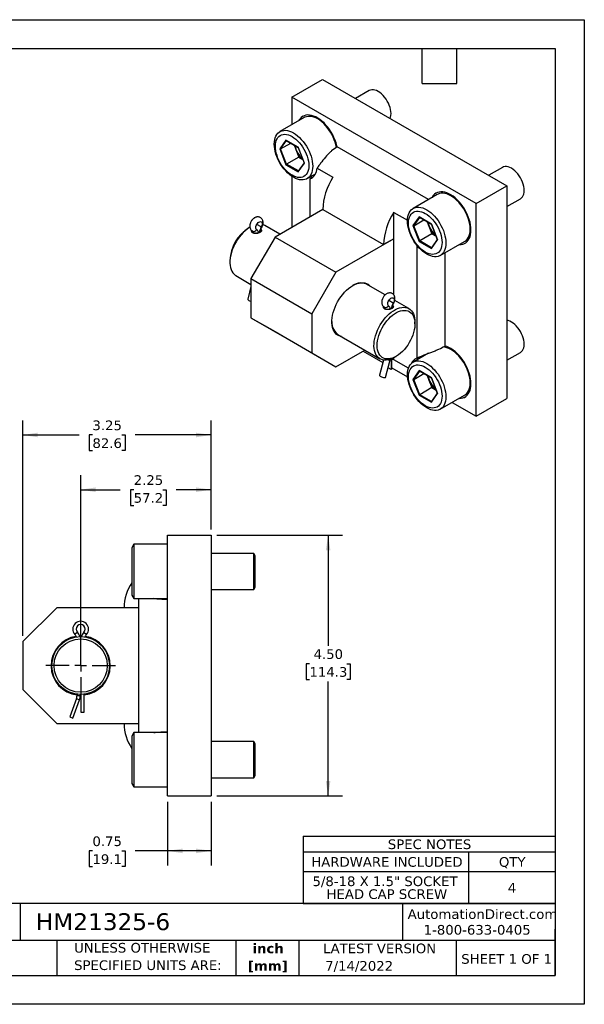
# Model space of a CAD drawing. Header units: inches. Extents: x 0 to 22, y 0 to 17.
# Tile 2 of 2: x 12.3 to 22, y 0 to 17. Entities that reach past the tile are written whole.
import ezdxf

# ---------------------------------------------------------------- set-up
doc = ezdxf.new("R2010")
doc.units = ezdxf.units.IN
doc.header["$LTSCALE"] = 2
doc.header["$MEASUREMENT"] = 0
doc.linetypes.add('SLD-Center', pattern=[0.75, 0.6, -0.05, 0.05, -0.05])
doc.linetypes.add('SLD-Solid', pattern=[0])
doc.layers.add('CENTER', color=40, linetype='SLD-Center')
doc.layers.add('DIMENSIONS', color=140, linetype='SLD-Solid', lineweight=25)
doc.layers.add('TEXT', color=140, linetype='SLD-Solid', lineweight=25)
doc.styles.add('SLDTEXTSTYLE0', font='VERDANA.TTF')
doc.styles.add('SLDTEXTSTYLE1', font='VERDANAB.TTF')
doc.dimstyles.new('SLDDIMSTYLE0', dxfattribs={"dimtxt": 0.169922, "dimasz": 0.26, "dimexe": 0, "dimexo": 0.0625, "dimgap": 0.04248, "dimtad": 0, "dimtih": 1, "dimtoh": 1, "dimrnd": 1e-09, "dimzin": 4, "dimdsep": 46, "dimtxsty": 'SLDTEXTSTYLE0', "dimsah": 1, "dimcen": 0.09, "dimadec": 0, "dimazin": 1, "dimtfac": 1, "dimtofl": 0, "dimtmove": 0, "dimatfit": 3, "dimfxl": 0, "dimfrac": 2, "dimtolj": 1, "dimtzin": 12, "dimarcsym": 0})
doc.dimstyles.new('SLDDIMSTYLE1', dxfattribs={"dimtxt": 0.169922, "dimasz": 0.26, "dimexe": 0, "dimexo": 0.0625, "dimgap": 0.04248, "dimtad": 0, "dimtih": 1, "dimtoh": 1, "dimrnd": 1e-09, "dimzin": 12, "dimdsep": 46, "dimtxsty": 'SLDTEXTSTYLE0', "dimsah": 1, "dimcen": 0.09, "dimadec": 0, "dimazin": 3, "dimtfac": 1, "dimtofl": 0, "dimtmove": 0, "dimatfit": 3, "dimfxl": 0, "dimfrac": 2, "dimtolj": 1, "dimtzin": 12, "dimarcsym": 0})
doc.dimstyles.new('SLDDIMSTYLE2', dxfattribs={"dimtxt": 0.169922, "dimasz": 0.26, "dimexe": 0, "dimexo": 0.0625, "dimgap": 0.04248, "dimtad": 0, "dimtih": 1, "dimtoh": 1, "dimrnd": 1e-09, "dimdsep": 46, "dimtxsty": 'SLDTEXTSTYLE0', "dimsah": 1, "dimcen": 0.09, "dimadec": 0, "dimazin": 2, "dimtfac": 1, "dimtofl": 0, "dimtmove": 0, "dimatfit": 3, "dimfxl": 0, "dimfrac": 2, "dimtolj": 1, "dimtzin": 12, "dimarcsym": 0})

# ---------------------------------------------------------------- blocks, each defined once
blk = doc.blocks.new('SW_NOTE_0')
at = {"layer": 'TEXT', "color": 0, "char_height": 0.1667, "attachment_point": 2, "style": 'SLDTEXTSTYLE1'}
for s, insert in [('inch', (0.25, 0.212)), ('[mm]', (0.244, -0.089))]:
    blk.add_mtext(s, dxfattribs=dict(at, insert=insert))
blk = doc.blocks.new('SW_NOTE_0_1')
at = {"layer": 'TEXT', "color": 0, "char_height": 0.16667, "attachment_point": 1, "style": 'SLDTEXTSTYLE0'}
for s, insert in [('UNLESS OTHERWISE ', (0, 0.212)), ('SPECIFIED UNITS ARE:', (0, -0.089))]:
    blk.add_mtext(s, dxfattribs=dict(at, insert=insert))
blk = doc.blocks.new('SW_TABLEANNOTATION_0')
at = {"layer": 'TEXT', "color": 0}
for p, q in [((0, 0), (0, -0.275)), ((0, 0), (2.853, 0)), ((2.853, 0), (4.35, 0)), ((4.35, 0), (4.35, -0.275)), ((0, -0.275), (0, -0.61)), ((0, -0.275), (2.853, -0.275)), ((2.853, -0.275), (2.853, -0.61)), ((2.853, -0.275), (4.35, -0.275)), ((4.35, -0.275), (4.35, -0.61)), ((0, -0.61), (0, -1.166)), ((0, -0.61), (2.853, -0.61)), ((2.853, -0.61), (2.853, -1.166)), ((2.853, -0.61), (4.35, -0.61)), ((4.35, -0.61), (4.35, -1.166)), ((0, -1.166), (2.853, -1.166)), ((2.853, -1.166), (4.35, -1.166))]:
    blk.add_line(p, q, dxfattribs=at)
at = {"layer": 'TEXT', "color": 0, "attachment_point": 1, "style": 'SLDTEXTSTYLE0'}
for s, insert, char_height in [('SPEC NOTES', (1.46, -0.058), 0.1667), ('HARDWARE INCLUDED', (0.139, -0.363), 0.16667), ('QTY', (3.377, -0.363), 0.1667), ('5/8-18 X 1.5" SOCKET ', (0.16, -0.697), 0.16667), ('4', (3.531, -0.808), 0.167), ('HEAD CAP SCREW', (0.402, -0.919), 0.16667)]:
    blk.add_mtext(s, dxfattribs=dict(at, insert=insert, char_height=char_height))
blk = doc.blocks.new('_D_3')
at = {"layer": 'DIMENSIONS'}
for p, q in [((14.81, 3.498), (14.81, 2.399)), ((15.56, 3.498), (15.56, 2.399)), ((13.513, 2.649), (13.456, 2.649)), ((13.456, 2.649), (13.456, 2.379)), ((14.018, 2.649), (14.075, 2.649)), ((14.075, 2.649), (14.075, 2.379)), ((14.81, 2.649), (14.248, 2.649)), ((15.56, 2.649), (14.81, 2.649)), ((13.456, 2.379), (13.513, 2.379)), ((14.075, 2.379), (14.018, 2.379))]:
    blk.add_line(p, q, dxfattribs=at)
for points in [[(14.81, 2.649), (15.07, 2.609), (15.07, 2.689)], [(15.56, 2.649), (15.3, 2.689), (15.3, 2.609)]]:
    blk.add_solid(points, dxfattribs=at)
at = {"layer": 'DIMENSIONS', "char_height": 0.1667, "attachment_point": 1, "style": 'SLDTEXTSTYLE0'}
for s, insert in [('0.75', (13.513, 2.899)), ('19.1', (13.513, 2.59))]:
    blk.add_mtext(s, dxfattribs=dict(at, insert=insert))
blk = doc.blocks.new('_D_4')
at = {"layer": 'DIMENSIONS'}
for p, q in [((15.66, 8.098), (17.83, 8.098)), ((17.58, 8.098), (17.58, 6.189)), ((17.257, 5.88), (17.2, 5.88)), ((17.2, 5.88), (17.2, 5.61)), ((17.903, 5.88), (17.96, 5.88)), ((17.96, 5.88), (17.96, 5.61)), ((17.2, 5.61), (17.257, 5.61)), ((17.96, 5.61), (17.903, 5.61)), ((17.58, 3.598), (17.58, 5.572)), ((15.66, 3.598), (17.83, 3.598))]:
    blk.add_line(p, q, dxfattribs=at)
for points in [[(17.58, 8.098), (17.54, 7.838), (17.62, 7.838)], [(17.58, 3.598), (17.62, 3.858), (17.54, 3.858)]]:
    blk.add_solid(points, dxfattribs=at)
at = {"layer": 'DIMENSIONS', "char_height": 0.1667, "attachment_point": 1, "style": 'SLDTEXTSTYLE0'}
for s, insert in [('4.50', (17.328, 6.13)), ('114.3', (17.257, 5.822))]:
    blk.add_mtext(s, dxfattribs=dict(at, insert=insert))
blk = doc.blocks.new('_D_5')
at = {"layer": 'DIMENSIONS'}
for p, q in [((13.31, 5.948), (13.31, 9.135)), ((15.56, 8.198), (15.56, 9.135)), ((13.31, 8.885), (13.994, 8.885)), ((14.225, 8.885), (14.168, 8.885)), ((14.168, 8.885), (14.168, 8.615)), ((14.73, 8.885), (14.787, 8.885)), ((14.787, 8.885), (14.787, 8.615)), ((15.56, 8.885), (14.96, 8.885)), ((14.168, 8.615), (14.225, 8.615)), ((14.787, 8.615), (14.73, 8.615))]:
    blk.add_line(p, q, dxfattribs=at)
for points in [[(13.31, 8.885), (13.57, 8.845), (13.57, 8.925)], [(15.56, 8.885), (15.3, 8.925), (15.3, 8.845)]]:
    blk.add_solid(points, dxfattribs=at)
at = {"layer": 'DIMENSIONS', "char_height": 0.1667, "attachment_point": 1, "style": 'SLDTEXTSTYLE0'}
for s, insert in [('2.25', (14.225, 9.135)), ('57.2', (14.225, 8.827))]:
    blk.add_mtext(s, dxfattribs=dict(at, insert=insert))
blk = doc.blocks.new('_D_6')
at = {"layer": 'DIMENSIONS'}
for p, q in [((12.31, 6.362), (12.31, 10.08)), ((15.56, 8.198), (15.56, 10.08)), ((12.31, 9.83), (13.283, 9.83)), ((13.513, 9.83), (13.456, 9.83)), ((13.456, 9.83), (13.456, 9.56)), ((14.018, 9.83), (14.075, 9.83)), ((14.075, 9.83), (14.075, 9.56)), ((15.56, 9.83), (14.248, 9.83)), ((13.456, 9.56), (13.513, 9.56)), ((14.075, 9.56), (14.018, 9.56))]:
    blk.add_line(p, q, dxfattribs=at)
for points in [[(12.31, 9.83), (12.57, 9.79), (12.57, 9.87)], [(15.56, 9.83), (15.3, 9.87), (15.3, 9.79)]]:
    blk.add_solid(points, dxfattribs=at)
at = {"layer": 'DIMENSIONS', "char_height": 0.1667, "attachment_point": 1, "style": 'SLDTEXTSTYLE0'}
for s, insert in [('3.25', (13.513, 10.08)), ('82.6', (13.513, 9.772))]:
    blk.add_mtext(s, dxfattribs=dict(at, insert=insert))
blk = doc.blocks.new('SW_CENTERMARKSYMBOL_4')
at = {"layer": 'CENTER', "color": 0}
for p, q in [((0, 0.2), (0, 0.6)), ((-0.2, 0), (-0.6, 0)), ((0, 0), (-0.1, 0)), ((0, 0), (0, 0.1)), ((0, 0), (0, -0.1)), ((0, 0), (0.1, 0)), ((0.2, 0), (0.6, 0)), ((0, -0.2), (0, -0.6))]:
    blk.add_line(p, q, dxfattribs=at)

msp = doc.modelspace()

# ---------------------------------------------------------------- linework, layer by layer
at = {"color": 7, "linetype": 'SLD-Solid'}
for p, q in [((0, 17), (22, 17)), ((22, 17), (22, 0)), ((22, 0), (0, 0))]:
    msp.add_line(p, q, dxfattribs=at)
for p, q in [((16.951, 15.664), (17.481, 15.97)), ((17.481, 15.97), (20.663, 14.133)), ((20.133, 13.827), (16.951, 15.664)), ((16.951, 15.664), (16.951, 15.185)), ((18.288, 15.776), (18.053, 15.64)), ((17.166, 15.309), (16.748, 15.068)), ((16.852, 14.921), (16.746, 14.77)), ((16.761, 14.77), (16.861, 14.912)), ((16.761, 14.77), (16.935, 14.87)), ((17.064, 14.799), (16.852, 14.921)), ((16.857, 14.915), (17.063, 14.796)), ((16.992, 14.837), (17.022, 14.759)), ((17.063, 14.796), (17.167, 14.529)), ((17.17, 14.525), (17.064, 14.799)), ((19.31, 13.894), (17.735, 14.803)), ((16.746, 14.77), (16.852, 14.497)), ((16.863, 14.507), (16.761, 14.77)), ((17.073, 14.628), (16.863, 14.507)), ((17.022, 14.759), (17.073, 14.628)), ((17.073, 14.628), (17.144, 14.587)), ((16.852, 14.497), (17.064, 14.374)), ((17.067, 14.389), (16.863, 14.507)), ((17.064, 14.374), (17.17, 14.525)), ((17.166, 14.531), (17.065, 14.387)), ((16.951, 14.299), (16.951, 13.413)), ((17.217, 14.256), (17.361, 14.338)), ((17.39, 14.438), (17.663, 14.28)), ((20.587, 14.449), (20.352, 14.313)), ((17.268, 13.596), (17.268, 14.251)), ((20.133, 13.827), (20.663, 14.133)), ((20.663, 14.133), (20.663, 10.459)), ((19.464, 13.982), (19.046, 13.741)), ((20.133, 10.153), (20.133, 13.827)), ((20.663, 13.773), (20.898, 13.909)), ((17.487, 13.722), (16.664, 13.247)), ((17.487, 13.722), (18.537, 13.116)), ((18.713, 13.674), (18.949, 13.538)), ((18.713, 13.218), (18.713, 13.674)), ((16.427, 13.421), (16.349, 13.466)), ((16.749, 13.296), (16.489, 13.447)), ((19.15, 13.595), (19.044, 13.444)), ((19.044, 13.444), (19.15, 13.17)), ((19.059, 13.443), (19.16, 13.586)), ((19.059, 13.443), (19.233, 13.543)), ((19.161, 13.18), (19.059, 13.443)), ((19.362, 13.472), (19.15, 13.595)), ((19.155, 13.588), (19.361, 13.469)), ((19.29, 13.51), (19.32, 13.433)), ((19.32, 13.433), (19.371, 13.301)), ((19.361, 13.469), (19.465, 13.202)), ((19.468, 13.198), (19.362, 13.472)), ((16.231, 13.417), (16.21, 13.406)), ((16.41, 13.354), (16.413, 13.346)), ((19.371, 13.301), (19.161, 13.18)), ((19.371, 13.301), (19.443, 13.26)), ((16.664, 13.247), (16.249, 12.529)), ((16.664, 13.247), (17.714, 12.641)), ((18.713, 13.218), (17.714, 12.641)), ((18.713, 13.218), (18.537, 13.116)), ((18.713, 12.247), (18.713, 13.218)), ((19.109, 13.107), (19.109, 11.158)), ((19.15, 13.17), (19.362, 13.047)), ((19.365, 13.062), (19.161, 13.18)), ((19.362, 13.047), (19.468, 13.198)), ((19.464, 13.204), (19.363, 13.06)), ((19.515, 12.929), (19.933, 13.17)), ((19.597, 11.366), (19.597, 12.976)), ((15.885, 12.842), (15.885, 12.809)), ((15.989, 12.581), (16.249, 12.43)), ((17.714, 12.641), (17.299, 11.923)), ((16.249, 12.529), (17.299, 11.923)), ((16.249, 12.529), (16.249, 11.853)), ((18.563, 12.249), (18.233, 12.439)), ((16.249, 12.391), (16.192, 12.176)), ((18.704, 12.107), (18.625, 12.152)), ((18.974, 12.012), (18.73, 12.153)), ((17.299, 11.923), (17.299, 11.247)), ((18.55, 12.032), (18.551, 12.039)), ((16.249, 11.853), (17.299, 11.247)), ((16.249, 11.853), (16.664, 11.614)), ((19.078, 11.75), (19.078, 11.783)), ((16.664, 11.614), (17.714, 11.008)), ((17.734, 11.573), (18.474, 11.146)), ((17.299, 11.247), (17.714, 11.008)), ((17.714, 11.008), (18.214, 11.296)), ((18.183, 11.279), (18.526, 11.08)), ((19.31, 11.24), (19.046, 11.088)), ((20.663, 11.119), (20.898, 11.255)), ((18.538, 11.124), (18.468, 10.862)), ((18.569, 10.82), (18.651, 11.125)), ((18.667, 11.143), (18.667, 10.96)), ((18.682, 10.983), (18.682, 11.149)), ((18.682, 11.145), (18.692, 11.139)), ((18.713, 11.128), (18.682, 11.145)), ((18.713, 11.128), (18.713, 11.165)), ((18.966, 10.983), (18.713, 11.128)), ((18.724, 11.171), (18.752, 11.187)), ((18.667, 10.96), (18.615, 10.99)), ((18.682, 10.99), (18.951, 10.835)), ((19.15, 10.941), (19.044, 10.79)), ((19.059, 10.789), (19.16, 10.932)), ((19.059, 10.789), (19.233, 10.89)), ((19.362, 10.818), (19.15, 10.941)), ((19.155, 10.935), (19.361, 10.815)), ((19.044, 10.79), (19.15, 10.516)), ((19.161, 10.526), (19.059, 10.789)), ((19.29, 10.857), (19.32, 10.779)), ((19.32, 10.779), (19.371, 10.647)), ((19.361, 10.816), (19.465, 10.548)), ((19.468, 10.545), (19.362, 10.818)), ((19.371, 10.647), (19.161, 10.526)), ((19.362, 10.394), (19.468, 10.545)), ((19.464, 10.55), (19.363, 10.406)), ((19.371, 10.647), (19.443, 10.606)), ((19.15, 10.516), (19.362, 10.394)), ((19.365, 10.409), (19.161, 10.526)), ((19.515, 10.275), (19.933, 10.516)), ((19.718, 10.392), (20.133, 10.153)), ((20.133, 10.153), (20.663, 10.459)), ((14.81, 3.598), (14.81, 8.098)), ((14.81, 8.098), (15.56, 8.098)), ((15.56, 8.098), (15.56, 3.598)), ((14.23, 7.942), (14.195, 7.882)), ((14.195, 7.882), (14.195, 7.473)), ((14.81, 7.942), (14.23, 7.942)), ((14.23, 7.942), (14.23, 7.004)), ((16.297, 7.785), (15.56, 7.785)), ((16.32, 7.745), (16.297, 7.785)), ((16.297, 7.161), (16.297, 7.785)), ((16.32, 7.201), (16.32, 7.745)), ((14.195, 7.473), (14.195, 7.064)), ((15.56, 7.161), (16.297, 7.161)), ((16.297, 7.161), (16.32, 7.201)), ((14.195, 7.064), (14.23, 7.004)), ((14.23, 7.004), (14.81, 7.004)), ((14.31, 7.004), (14.31, 4.692)), ((12.896, 6.848), (12.31, 6.262)), ((14.31, 6.848), (12.896, 6.848)), ((14.31, 6.848), (14.06, 6.848)), ((13.254, 6.424), (13.212, 6.384)), ((13.294, 6.359), (13.31, 6.359)), ((13.31, 6.359), (13.326, 6.359)), ((13.367, 6.424), (13.409, 6.384)), ((12.31, 6.262), (12.31, 5.434)), ((12.31, 5.434), (12.896, 4.848)), ((13.238, 5.278), (13.123, 4.962)), ((13.238, 5.278), (13.292, 5.259)), ((13.248, 5.352), (13.248, 5.333)), ((13.248, 5.333), (13.305, 5.333)), ((13.305, 5.333), (13.305, 5.348)), ((13.31, 5.347), (13.305, 5.347)), ((13.315, 5.347), (13.31, 5.347)), ((13.315, 5.348), (13.315, 5.045)), ((13.373, 5.045), (13.373, 5.352)), ((13.177, 4.942), (13.292, 5.259)), ((13.123, 4.962), (13.177, 4.942)), ((13.315, 5.045), (13.373, 5.045)), ((12.896, 4.848), (14.31, 4.848)), ((14.06, 4.848), (14.31, 4.848)), ((14.23, 4.692), (14.195, 4.632)), ((14.195, 4.632), (14.195, 4.223)), ((14.81, 4.692), (14.23, 4.692)), ((14.23, 4.692), (14.23, 3.754)), ((16.297, 4.535), (15.56, 4.535)), ((16.32, 4.495), (16.297, 4.535)), ((16.297, 3.911), (16.297, 4.535)), ((16.32, 3.951), (16.32, 4.495)), ((14.195, 4.223), (14.195, 3.814)), ((15.56, 3.911), (16.297, 3.911)), ((16.297, 3.911), (16.32, 3.951)), ((14.195, 3.814), (14.23, 3.754)), ((14.23, 3.754), (14.81, 3.754)), ((14.81, 3.598), (15.56, 3.598))]:
    msp.add_line(p, q)
at = {"flags": 128}
for points in [[(18.65, 15.296), (18.657, 15.317), (18.663, 15.346), (18.665, 15.378), (18.663, 15.413), (18.657, 15.449), (18.648, 15.485), (18.635, 15.523), (18.619, 15.56), (18.6, 15.596), (18.579, 15.63), (18.555, 15.663), (18.529, 15.692), (18.501, 15.719), (18.473, 15.741), (18.444, 15.76), (18.416, 15.775), (18.387, 15.785), (18.36, 15.79), (18.334, 15.79), (18.31, 15.785), (18.288, 15.776)], [(17.735, 14.802), (17.73, 14.828), (17.717, 14.875), (17.701, 14.922), (17.681, 14.969), (17.659, 15.015), (17.633, 15.06), (17.605, 15.103), (17.575, 15.144), (17.543, 15.182), (17.509, 15.217), (17.474, 15.249), (17.438, 15.277), (17.402, 15.302), (17.366, 15.321), (17.33, 15.337), (17.294, 15.348), (17.26, 15.354), (17.227, 15.355), (17.196, 15.351), (17.166, 15.343), (17.14, 15.33), (17.116, 15.312), (17.095, 15.29), (17.077, 15.264), (17.072, 15.255)], [(17.724, 14.796), (17.715, 14.839), (17.703, 14.884), (17.687, 14.928), (17.668, 14.973), (17.646, 15.017), (17.622, 15.059), (17.595, 15.1), (17.566, 15.139), (17.535, 15.175), (17.503, 15.208), (17.469, 15.238), (17.435, 15.264), (17.4, 15.286), (17.365, 15.304), (17.331, 15.317), (17.298, 15.326), (17.265, 15.33), (17.234, 15.33), (17.205, 15.325), (17.178, 15.315), (17.166, 15.309)], [(16.651, 14.853), (16.653, 14.892), (16.658, 14.929), (16.667, 14.962), (16.68, 14.992), (16.695, 15.019), (16.714, 15.042), (16.736, 15.06), (16.761, 15.074), (16.788, 15.084), (16.817, 15.089), (16.848, 15.09), (16.88, 15.085), (16.914, 15.076), (16.948, 15.063), (16.983, 15.045), (17.017, 15.023), (17.052, 14.997), (17.085, 14.967), (17.117, 14.934), (17.148, 14.898), (17.178, 14.859), (17.205, 14.818), (17.229, 14.776), (17.251, 14.732), (17.27, 14.687), (17.286, 14.643), (17.298, 14.598), (17.307, 14.554), (17.312, 14.511), (17.314, 14.47), (17.312, 14.431), (17.307, 14.395), (17.298, 14.361), (17.286, 14.331), (17.27, 14.305), (17.251, 14.282), (17.229, 14.263), (17.205, 14.249), (17.178, 14.239), (17.148, 14.234), (17.117, 14.234), (17.085, 14.238), (17.052, 14.247), (17.017, 14.261), (16.983, 14.279), (16.948, 14.301), (16.914, 14.327), (16.88, 14.357), (16.848, 14.39), (16.817, 14.426), (16.788, 14.465), (16.761, 14.505), (16.736, 14.548), (16.714, 14.592), (16.695, 14.636), (16.68, 14.681), (16.667, 14.726), (16.658, 14.769), (16.653, 14.812), (16.651, 14.853)], [(17.247, 14.481), (17.245, 14.444), (17.24, 14.411), (17.231, 14.38), (17.219, 14.352), (17.203, 14.329), (17.184, 14.309), (17.163, 14.293), (17.138, 14.282), (17.112, 14.276), (17.084, 14.274), (17.054, 14.277), (17.022, 14.285), (16.99, 14.297), (16.958, 14.314), (16.926, 14.334), (16.894, 14.359), (16.863, 14.388), (16.833, 14.419), (16.804, 14.454), (16.778, 14.491), (16.754, 14.53), (16.732, 14.57), (16.713, 14.611), (16.698, 14.653), (16.685, 14.695), (16.676, 14.736), (16.671, 14.776), (16.669, 14.815), (16.671, 14.851), (16.676, 14.885), (16.685, 14.916), (16.698, 14.943), (16.713, 14.967), (16.732, 14.986), (16.754, 15.002), (16.778, 15.013), (16.804, 15.019), (16.833, 15.021), (16.863, 15.018), (16.894, 15.01), (16.926, 14.998), (16.958, 14.982), (16.99, 14.961), (17.022, 14.936), (17.054, 14.908), (17.084, 14.876), (17.112, 14.842), (17.138, 14.805), (17.163, 14.766), (17.184, 14.725), (17.203, 14.684), (17.219, 14.642), (17.231, 14.6), (17.24, 14.559), (17.245, 14.519), (17.247, 14.481)], [(20.898, 13.909), (20.898, 13.909), (20.917, 13.923), (20.933, 13.941), (20.946, 13.964), (20.955, 13.99), (20.961, 14.02), (20.963, 14.052), (20.961, 14.086), (20.955, 14.122), (20.946, 14.159), (20.933, 14.196), (20.917, 14.233), (20.898, 14.269), (20.877, 14.304), (20.853, 14.336), (20.827, 14.366), (20.8, 14.392), (20.771, 14.415), (20.742, 14.434), (20.714, 14.448), (20.685, 14.458), (20.658, 14.463), (20.632, 14.463), (20.608, 14.459), (20.587, 14.449)], [(20.045, 13.368), (20.043, 13.411), (20.037, 13.456), (20.028, 13.502), (20.015, 13.549), (19.999, 13.595), (19.979, 13.642), (19.957, 13.688), (19.931, 13.733), (19.903, 13.776), (19.873, 13.817), (19.841, 13.855), (19.807, 13.891), (19.772, 13.923), (19.736, 13.951), (19.7, 13.975), (19.664, 13.995), (19.628, 14.01), (19.592, 14.021), (19.558, 14.027), (19.525, 14.028), (19.494, 14.025), (19.465, 14.016), (19.438, 14.003), (19.414, 13.985), (19.393, 13.963), (19.375, 13.937), (19.37, 13.928)], [(19.933, 13.17), (19.945, 13.178), (19.966, 13.196), (19.985, 13.219), (20.001, 13.245), (20.014, 13.276), (20.023, 13.309), (20.028, 13.346), (20.03, 13.385), (20.028, 13.426), (20.023, 13.468), (20.014, 13.512), (20.001, 13.557), (19.985, 13.602), (19.966, 13.646), (19.945, 13.69), (19.92, 13.733), (19.893, 13.773), (19.864, 13.812), (19.833, 13.848), (19.801, 13.881), (19.767, 13.911), (19.733, 13.937), (19.698, 13.959), (19.663, 13.977), (19.629, 13.991), (19.596, 13.999), (19.563, 14.004), (19.532, 14.003), (19.503, 13.998), (19.476, 13.989), (19.464, 13.982)], [(18.949, 13.527), (18.951, 13.566), (18.956, 13.602), (18.965, 13.636), (18.978, 13.666), (18.993, 13.692), (19.012, 13.715), (19.034, 13.734), (19.059, 13.748), (19.086, 13.757), (19.115, 13.763), (19.146, 13.763), (19.178, 13.759), (19.212, 13.75), (19.246, 13.736), (19.281, 13.718), (19.315, 13.696), (19.35, 13.67), (19.383, 13.64), (19.416, 13.607), (19.447, 13.571), (19.476, 13.532), (19.503, 13.492), (19.527, 13.449), (19.549, 13.405), (19.568, 13.361), (19.584, 13.316), (19.596, 13.271), (19.605, 13.227), (19.611, 13.185), (19.612, 13.144), (19.611, 13.105), (19.605, 13.068), (19.596, 13.035), (19.584, 13.004), (19.568, 12.978), (19.549, 12.955), (19.527, 12.937), (19.503, 12.922), (19.476, 12.913), (19.447, 12.908), (19.416, 12.907), (19.383, 12.912), (19.35, 12.921), (19.315, 12.934), (19.281, 12.952), (19.246, 12.974), (19.212, 13), (19.178, 13.03), (19.146, 13.063), (19.115, 13.099), (19.086, 13.138), (19.059, 13.179), (19.034, 13.221), (19.012, 13.265), (18.993, 13.309), (18.978, 13.354), (18.965, 13.399), (18.956, 13.443), (18.951, 13.485), (18.949, 13.527)], [(19.545, 13.154), (19.544, 13.118), (19.538, 13.084), (19.529, 13.053), (19.517, 13.026), (19.501, 13.002), (19.482, 12.982), (19.461, 12.967), (19.437, 12.956), (19.41, 12.949), (19.382, 12.948), (19.352, 12.951), (19.321, 12.958), (19.289, 12.97), (19.256, 12.987), (19.224, 13.008), (19.192, 13.033), (19.161, 13.061), (19.131, 13.093), (19.102, 13.127), (19.076, 13.164), (19.052, 13.203), (19.03, 13.243), (19.011, 13.285), (18.996, 13.327), (18.983, 13.368), (18.974, 13.409), (18.969, 13.449), (18.967, 13.488), (18.969, 13.524), (18.974, 13.558), (18.983, 13.589), (18.996, 13.616), (19.011, 13.64), (19.03, 13.66), (19.052, 13.675), (19.076, 13.686), (19.102, 13.693), (19.131, 13.694), (19.161, 13.691), (19.192, 13.684), (19.224, 13.672), (19.256, 13.655), (19.289, 13.634), (19.321, 13.609), (19.352, 13.581), (19.382, 13.549), (19.41, 13.515), (19.437, 13.478), (19.461, 13.439), (19.482, 13.399), (19.501, 13.357), (19.517, 13.315), (19.529, 13.274), (19.538, 13.233), (19.544, 13.192), (19.545, 13.154)], [(16.347, 13.375), (16.339, 13.384), (16.334, 13.396), (16.332, 13.411), (16.334, 13.429), (16.34, 13.447), (16.349, 13.465), (16.36, 13.482), (16.373, 13.496), (16.387, 13.506), (16.401, 13.512), (16.415, 13.513), (16.426, 13.51), (16.435, 13.502), (16.44, 13.49), (16.443, 13.475), (16.441, 13.458), (16.436, 13.439), (16.427, 13.421)], [(16.231, 13.418), (16.22, 13.411), (16.184, 13.386), (16.149, 13.356), (16.114, 13.324), (16.081, 13.288), (16.049, 13.249), (16.019, 13.207), (15.992, 13.164), (15.967, 13.118), (15.945, 13.072), (15.927, 13.025), (15.911, 12.978), (15.899, 12.932), (15.891, 12.886), (15.886, 12.842), (15.885, 12.799), (15.888, 12.759), (15.895, 12.721), (15.905, 12.687), (15.918, 12.656), (15.936, 12.628), (15.956, 12.605), (15.979, 12.586), (15.989, 12.581)], [(16.427, 13.421), (16.434, 13.418), (16.435, 13.418)], [(19.839, 13.116), (19.841, 13.116), (19.873, 13.117), (19.903, 13.123), (19.931, 13.134), (19.957, 13.149), (19.979, 13.169), (19.999, 13.193), (20.015, 13.222), (20.028, 13.253), (20.037, 13.289), (20.043, 13.327), (20.045, 13.368)], [(17.809, 11.53), (17.8, 11.531), (17.771, 11.541), (17.744, 11.554), (17.721, 11.573), (17.7, 11.595), (17.682, 11.622), (17.668, 11.653), (17.657, 11.687), (17.649, 11.724), (17.646, 11.764), (17.646, 11.806), (17.649, 11.85), (17.657, 11.896), (17.668, 11.942), (17.682, 11.99), (17.7, 12.037), (17.721, 12.084), (17.744, 12.129), (17.771, 12.174), (17.8, 12.216), (17.831, 12.257), (17.864, 12.294), (17.898, 12.329), (17.934, 12.36), (17.97, 12.387), (18.006, 12.41)], [(18.006, 12.41), (18.043, 12.429), (18.079, 12.444), (18.115, 12.454), (18.149, 12.459), (18.182, 12.459), (18.213, 12.455), (18.242, 12.446), (18.268, 12.432), (18.292, 12.413), (18.309, 12.396)], [(16.192, 12.176), (16.192, 12.176), (16.193, 12.169), (16.2, 12.161), (16.211, 12.153), (16.226, 12.146), (16.243, 12.14), (16.249, 12.139)], [(18.623, 12.061), (18.615, 12.07), (18.61, 12.082), (18.608, 12.097), (18.61, 12.115), (18.616, 12.133), (18.625, 12.151), (18.636, 12.168), (18.649, 12.182), (18.664, 12.192), (18.678, 12.198), (18.691, 12.199), (18.702, 12.196), (18.711, 12.188), (18.717, 12.176), (18.719, 12.161), (18.717, 12.144), (18.712, 12.125), (18.704, 12.107)], [(18.704, 12.107), (18.71, 12.104), (18.711, 12.104)], [(18.724, 11.17), (18.688, 11.152), (18.652, 11.137), (18.617, 11.128), (18.583, 11.123), (18.55, 11.123), (18.519, 11.128), (18.491, 11.137), (18.465, 11.152), (18.441, 11.17), (18.421, 11.194), (18.404, 11.221), (18.39, 11.252), (18.38, 11.286), (18.373, 11.324), (18.371, 11.364), (18.372, 11.407), (18.376, 11.451), (18.385, 11.497), (18.397, 11.544), (18.412, 11.59), (18.431, 11.637), (18.453, 11.684), (18.477, 11.729), (18.505, 11.772), (18.534, 11.814), (18.566, 11.853), (18.599, 11.889), (18.634, 11.922), (18.67, 11.951), (18.706, 11.976), (18.742, 11.997), (18.779, 12.014), (18.814, 12.026), (18.849, 12.033), (18.882, 12.035), (18.914, 12.033), (18.944, 12.026), (18.971, 12.014), (18.996, 11.997), (19.017, 11.976), (19.036, 11.951), (19.052, 11.922), (19.064, 11.889), (19.072, 11.853), (19.077, 11.814), (19.078, 11.783)], [(18.427, 11.375), (18.429, 11.416), (18.434, 11.458), (18.444, 11.502), (18.456, 11.547), (18.472, 11.591), (18.491, 11.636), (18.513, 11.679), (18.538, 11.721), (18.565, 11.762), (18.595, 11.8), (18.626, 11.835), (18.658, 11.868), (18.692, 11.897), (18.726, 11.922), (18.761, 11.943), (18.796, 11.96), (18.83, 11.972), (18.863, 11.979), (18.895, 11.982), (18.925, 11.98), (18.953, 11.974), (18.979, 11.963), (19.003, 11.947), (19.023, 11.927), (19.041, 11.902), (19.055, 11.874), (19.066, 11.842), (19.074, 11.808), (19.077, 11.77), (19.077, 11.73), (19.074, 11.688), (19.066, 11.645), (19.055, 11.601), (19.041, 11.556), (19.023, 11.511), (19.003, 11.467), (18.979, 11.424), (18.953, 11.383), (18.925, 11.344), (18.895, 11.307), (18.863, 11.273), (18.83, 11.242), (18.796, 11.215), (18.761, 11.192), (18.726, 11.173), (18.692, 11.159), (18.658, 11.149), (18.626, 11.143), (18.595, 11.143), (18.565, 11.147), (18.538, 11.156), (18.513, 11.17), (18.491, 11.188), (18.472, 11.21), (18.456, 11.236), (18.444, 11.266), (18.434, 11.3), (18.429, 11.336), (18.427, 11.375)], [(20.898, 11.255), (20.898, 11.255), (20.917, 11.269), (20.933, 11.288), (20.946, 11.31), (20.955, 11.336), (20.961, 11.366), (20.963, 11.398), (20.961, 11.432), (20.955, 11.468), (20.946, 11.505), (20.933, 11.542), (20.917, 11.579), (20.898, 11.615), (20.877, 11.65), (20.853, 11.682), (20.827, 11.712), (20.8, 11.738), (20.771, 11.761), (20.742, 11.78), (20.714, 11.794), (20.685, 11.804), (20.663, 11.809)], [(19.933, 10.516), (19.945, 10.524), (19.966, 10.542), (19.985, 10.565), (20.001, 10.592), (20.014, 10.622), (20.023, 10.655), (20.028, 10.692), (20.03, 10.731), (20.028, 10.772), (20.023, 10.815), (20.014, 10.859), (20.001, 10.903), (19.985, 10.948), (19.966, 10.993), (19.945, 11.036), (19.92, 11.079), (19.893, 11.12), (19.864, 11.158), (19.833, 11.194), (19.801, 11.227), (19.767, 11.257), (19.733, 11.283), (19.698, 11.305), (19.663, 11.323), (19.629, 11.337), (19.596, 11.346), (19.563, 11.35), (19.562, 11.35)], [(20.045, 10.714), (20.043, 10.757), (20.037, 10.802), (20.028, 10.848), (20.015, 10.895), (19.999, 10.942), (19.979, 10.988), (19.957, 11.034), (19.931, 11.079), (19.903, 11.122), (19.873, 11.163), (19.841, 11.202), (19.807, 11.237), (19.772, 11.269), (19.736, 11.297), (19.7, 11.321), (19.664, 11.341), (19.628, 11.357), (19.597, 11.366)], [(18.651, 11.125), (18.653, 11.134), (18.654, 11.138)], [(18.949, 10.873), (18.951, 10.912), (18.956, 10.948), (18.965, 10.982), (18.978, 11.012), (18.993, 11.039), (19.012, 11.061), (19.034, 11.08), (19.059, 11.094), (19.086, 11.104), (19.115, 11.109), (19.146, 11.109), (19.178, 11.105), (19.212, 11.096), (19.246, 11.082), (19.281, 11.064), (19.315, 11.042), (19.35, 11.016), (19.383, 10.986), (19.416, 10.953), (19.447, 10.917), (19.476, 10.879), (19.503, 10.838), (19.527, 10.795), (19.549, 10.752), (19.568, 10.707), (19.584, 10.662), (19.596, 10.618), (19.605, 10.574), (19.611, 10.531), (19.612, 10.49), (19.611, 10.451), (19.605, 10.414), (19.596, 10.381), (19.584, 10.351), (19.568, 10.324), (19.549, 10.301), (19.527, 10.283), (19.503, 10.269), (19.476, 10.259), (19.447, 10.254), (19.416, 10.254), (19.383, 10.258), (19.35, 10.267), (19.315, 10.28), (19.281, 10.298), (19.246, 10.321), (19.212, 10.347), (19.178, 10.376), (19.146, 10.409), (19.115, 10.445), (19.086, 10.484), (19.059, 10.525), (19.034, 10.567), (19.012, 10.611), (18.993, 10.656), (18.978, 10.701), (18.965, 10.745), (18.956, 10.789), (18.951, 10.832), (18.949, 10.873)], [(19.545, 10.5), (19.544, 10.464), (19.538, 10.43), (19.529, 10.399), (19.517, 10.372), (19.501, 10.348), (19.482, 10.328), (19.461, 10.313), (19.437, 10.302), (19.41, 10.296), (19.382, 10.294), (19.352, 10.297), (19.321, 10.304), (19.289, 10.317), (19.256, 10.333), (19.224, 10.354), (19.192, 10.379), (19.161, 10.407), (19.131, 10.439), (19.102, 10.473), (19.076, 10.51), (19.052, 10.549), (19.03, 10.59), (19.011, 10.631), (18.996, 10.673), (18.983, 10.715), (18.974, 10.756), (18.969, 10.796), (18.967, 10.834), (18.969, 10.871), (18.974, 10.904), (18.983, 10.935), (18.996, 10.963), (19.011, 10.986), (19.03, 11.006), (19.052, 11.021), (19.076, 11.032), (19.102, 11.039), (19.131, 11.041), (19.161, 11.038), (19.192, 11.03), (19.224, 11.018), (19.256, 11.001), (19.289, 10.98), (19.321, 10.956), (19.352, 10.927), (19.382, 10.896), (19.41, 10.861), (19.437, 10.824), (19.461, 10.785), (19.482, 10.745), (19.501, 10.704), (19.517, 10.662), (19.529, 10.62), (19.538, 10.579), (19.544, 10.539), (19.545, 10.5)], [(18.468, 10.862), (18.468, 10.862), (18.469, 10.855), (18.476, 10.847), (18.487, 10.839), (18.502, 10.832), (18.519, 10.826), (18.537, 10.822), (18.554, 10.82), (18.569, 10.82)], [(19.839, 10.462), (19.841, 10.462), (19.873, 10.463), (19.903, 10.469), (19.931, 10.48), (19.957, 10.495), (19.979, 10.515), (19.999, 10.54), (20.015, 10.568), (20.028, 10.6), (20.037, 10.635), (20.043, 10.673), (20.045, 10.714)], [(13.315, 5.337), (13.31, 5.337), (13.305, 5.337)]]:
    msp.add_lwpolyline(points, dxfattribs=at)
for radius in [0.5, 0.46]:
    msp.add_circle((13.31, 5.848), radius)
for centre, radius, start, end in [((17.247, 15.175), 0.188, 122.347, 153.39), ((17.355, 14.89), 0.357, 189.5257, 201.507), ((17.404, 14.905), 0.405, 190.8777, 229.293), ((17.402, 14.904), 0.407, 200.8928, 230.3943), ((17.173, 14.446), 0.217, 295.9467, 357.977), ((18.584, 13.682), 1.098, 146.969, 177.9044), ((19.545, 13.848), 0.188, 122.347, 153.39), ((19.634, 13.076), 1.098, 146.969, 177.9044), ((16.404, 13.3), 0.169, 60.0524, 73.1304), ((19.653, 13.564), 0.357, 189.5257, 201.507), ((19.702, 13.578), 0.405, 190.8777, 229.293), ((19.7, 13.578), 0.407, 200.8928, 230.3943), ((16.589, 12.811), 0.705, 122.5227, 177.4827), ((16.298, 13.402), 0.0561, 242.6324, 331.4188), ((16.287, 13.314), 0.00833, 66.4928, 137.0817), ((16.3, 13.308), 0.0819, 9.1492, 54.6773), ((16.68, 13.278), 0.291, 150.3601, 170.2624), ((19.857, 13.308), 0.189, 266.6188, 297.6335), ((18.144, 12.218), 0.237, 59.1293, 126.4689), ((18.956, 11.964), 0.291, 150.3603, 170.2594), ((18.574, 12.088), 0.0561, 242.6324, 331.4188), ((18.579, 11.995), 0.00644, 84.1379, 151.0387), ((18.576, 11.994), 0.0819, 9.1527, 54.6776), ((17.889, 11.767), 0.245, 174.8494, 239.5631), ((18.642, 11.256), 0.131, 258.3094, 273.6196), ((19.182, 10.986), 0.186, 113.3096, 156.5819), ((18.654, 10.985), 0.0284, 298.1964, 356.7657), ((19.653, 10.91), 0.357, 189.5257, 201.507), ((19.702, 10.925), 0.405, 190.8777, 229.293), ((19.7, 10.924), 0.407, 200.8928, 230.3943), ((19.857, 10.654), 0.189, 266.6188, 297.6335), ((14.81, 6.848), 0.75, 145.0848, 180), ((13.31, 6.478), 0.136, 316.4444, 223.5556), ((13.31, 6.478), 0.0781, 316.4444, 223.5556), ((13.31, 5.848), 0.511, 98.588, 262.9746), ((13.31, 5.848), 0.501, 98.2648, 262.8337), ((13.118, 6.295), 0.13, 21.3767, 43.5556), ((13.118, 6.295), 0.188, 16.3278, 43.5556), ((13.503, 6.295), 0.187, 136.4444, 163.5719), ((13.31, 5.848), 0.511, 277.0254, 81.412), ((13.31, 5.848), 0.501, 277.1663, 81.7352), ((13.503, 6.295), 0.13, 136.4444, 158.3997), ((13.086, 5.333), 0.161, 340, 360), ((13.086, 5.333), 0.219, 340, 360), ((14.81, 4.848), 0.75, 180, 214.9152)]:
    msp.add_arc(centre, radius, start, end)
for centre, major_axis, ratio, start_param, end_param in [((16.859, 14.925), (-0.0025, 0.0112), 0.697888, 1.787979, 2.573459), ((17.071, 14.803), (0.00803, 0.00688), 0.218443, 2.432882, 3.064824), ((16.753, 14.774), (0.0108, -0.0013), 0.565682, 4.067487, 5.638283), ((16.859, 14.501), (0.00803, 0.00688), 0.218443, 0.862085, 2.432882), ((17.177, 14.529), (0.0108, -0.0013), 0.565682, 3.435544, 4.067487), ((17.071, 14.378), (-0.0025, 0.0112), 0.697888, 0.568134, 1.787979), ((19.051, 13.448), (0.0108, -0.0013), 0.565682, 4.067487, 5.638283), ((19.157, 13.599), (-0.0025, 0.0112), 0.697888, 1.787979, 2.573459), ((19.369, 13.476), (0.00803, 0.00688), 0.218443, 2.432882, 3.064824), ((19.157, 13.174), (0.00803, 0.00688), 0.218443, 0.862085, 2.432882), ((19.476, 13.203), (0.0108, -0.0013), 0.565682, 3.435544, 4.067487), ((19.369, 13.051), (-0.0025, 0.0112), 0.697888, 0.568134, 1.787979), ((19.157, 10.945), (-0.0025, 0.0112), 0.697888, 1.787979, 2.573459), ((19.051, 10.794), (0.0108, -0.0013), 0.565682, 4.067487, 5.638283), ((19.369, 10.822), (0.00803, 0.00688), 0.218443, 2.432882, 3.064824), ((19.476, 10.549), (0.0108, -0.0013), 0.565682, 3.435544, 4.067487), ((19.157, 10.52), (0.00803, 0.00688), 0.218443, 0.862085, 2.432882), ((19.369, 10.398), (-0.0025, 0.0112), 0.697888, 0.568134, 1.787979)]:
    msp.add_ellipse(centre, major_axis=major_axis, ratio=ratio, start_param=start_param, end_param=end_param)
for points, knots in [([(17.735, 14.803), (17.703, 14.784), (17.671, 14.762), (17.626, 14.723), (17.611, 14.71), (17.582, 14.681), (17.568, 14.665), (17.525, 14.618), (17.498, 14.584), (17.457, 14.531), (17.444, 14.513), (17.417, 14.476), (17.403, 14.457), (17.39, 14.438)], [0, 0, 0, 0, 0.25, 0.25, 0.375, 0.375, 0.5, 0.5, 0.75, 0.75, 0.875, 0.875, 1, 1, 1, 1]), ([(17.268, 14.251), (17.271, 14.256), (17.276, 14.265), (17.29, 14.288), (17.305, 14.304), (17.309, 14.309)], [0, 0, 0, 0, 0.41797, 0.849844, 1, 1, 1, 1]), ([(16.253, 13.52), (16.249, 13.512), (16.243, 13.501), (16.237, 13.485), (16.233, 13.471), (16.23, 13.454), (16.229, 13.436), (16.23, 13.418), (16.235, 13.4), (16.242, 13.382), (16.254, 13.367), (16.264, 13.357), (16.271, 13.353), (16.272, 13.352)], [0, 0, 0, 0, 0.132578, 0.185353, 0.272838, 0.363029, 0.459827, 0.560491, 0.663074, 0.766243, 0.869967, 0.975171, 1, 1, 1, 1]), ([(16.434, 13.415), (16.438, 13.423), (16.444, 13.434), (16.45, 13.45), (16.454, 13.465), (16.457, 13.482), (16.458, 13.499), (16.456, 13.518), (16.452, 13.536), (16.444, 13.553), (16.433, 13.568), (16.418, 13.581), (16.401, 13.591), (16.381, 13.596), (16.361, 13.597), (16.341, 13.594), (16.322, 13.587), (16.304, 13.577), (16.289, 13.565), (16.276, 13.553), (16.264, 13.539), (16.257, 13.527), (16.253, 13.52)], [0, 0, 0, 0, 0.064946, 0.090799, 0.133656, 0.177838, 0.225256, 0.274569, 0.324821, 0.375361, 0.426172, 0.477708, 0.530691, 0.58617, 0.638543, 0.692657, 0.748507, 0.803931, 0.859062, 0.899423, 0.935647, 1, 1, 1, 1]), ([(16.281, 13.319), (16.277, 13.322), (16.27, 13.327), (16.26, 13.34), (16.255, 13.353), (16.258, 13.362), (16.259, 13.363)], [0, 0, 0, 0, 0.2226, 0.446121, 0.890227, 1, 1, 1, 1]), ([(16.272, 13.352), (16.272, 13.352), (16.272, 13.352), (16.273, 13.352), (16.275, 13.349), (16.277, 13.343), (16.279, 13.337), (16.28, 13.332), (16.28, 13.331)], [0, 0, 0, 0, 0.0201595, 0.2815527, 0.5081069, 0.7286718, 0.9454518, 1, 1, 1, 1]), ([(16.273, 13.346), (16.273, 13.346), (16.273, 13.348), (16.274, 13.35), (16.275, 13.352)], [0, 0, 0, 0, 0.009884, 1, 1, 1, 1]), ([(16.291, 13.321), (16.286, 13.325), (16.276, 13.332), (16.274, 13.341), (16.273, 13.346)], [0, 0, 0, 0, 0.505195, 1, 1, 1, 1]), ([(16.418, 13.381), (16.42, 13.379), (16.428, 13.372), (16.432, 13.359), (16.424, 13.342), (16.405, 13.326), (16.376, 13.314), (16.343, 13.307), (16.314, 13.308), (16.294, 13.313), (16.285, 13.317), (16.281, 13.319)], [0, 0, 0, 0, 0.046874, 0.18286, 0.318848, 0.454862, 0.590964, 0.727177, 0.863263, 0.931767, 1, 1, 1, 1]), ([(16.413, 13.346), (16.413, 13.344), (16.412, 13.341), (16.408, 13.336), (16.401, 13.33), (16.391, 13.324), (16.374, 13.317), (16.354, 13.313), (16.336, 13.311), (16.32, 13.312), (16.304, 13.315), (16.295, 13.319), (16.291, 13.321)], [0, 0, 0, 0, 0.122536, 0.216816, 0.283393, 0.363625, 0.476674, 0.621474, 0.705679, 0.79669, 0.894769, 1, 1, 1, 1]), ([(16.407, 13.336), (16.408, 13.339), (16.408, 13.347), (16.412, 13.362), (16.417, 13.377), (16.423, 13.392), (16.429, 13.406), (16.434, 13.416), (16.437, 13.421)], [0, 0, 0, 0, 0.122517, 0.32558, 0.51697, 0.656664, 0.812756, 1, 1, 1, 1]), ([(18.71, 12.101), (18.714, 12.109), (18.72, 12.12), (18.726, 12.136), (18.73, 12.151), (18.733, 12.168), (18.734, 12.185), (18.733, 12.204), (18.728, 12.222), (18.72, 12.239), (18.709, 12.254), (18.695, 12.267), (18.677, 12.277), (18.658, 12.282), (18.637, 12.283), (18.618, 12.28), (18.598, 12.273), (18.58, 12.263), (18.565, 12.251), (18.553, 12.239), (18.541, 12.225), (18.533, 12.213), (18.529, 12.206)], [0, 0, 0, 0, 0.064946, 0.090799, 0.133656, 0.177838, 0.225256, 0.274569, 0.324821, 0.375361, 0.426172, 0.477708, 0.530691, 0.58617, 0.638543, 0.692657, 0.748507, 0.803931, 0.859062, 0.899423, 0.935647, 1, 1, 1, 1]), ([(18.529, 12.206), (18.525, 12.198), (18.519, 12.187), (18.513, 12.171), (18.509, 12.157), (18.506, 12.14), (18.505, 12.122), (18.506, 12.104), (18.511, 12.085), (18.519, 12.068), (18.53, 12.053), (18.54, 12.043), (18.547, 12.039), (18.549, 12.038)], [0, 0, 0, 0, 0.132578, 0.185353, 0.272838, 0.363029, 0.459827, 0.560491, 0.663074, 0.766243, 0.869967, 0.975171, 1, 1, 1, 1]), ([(18.683, 12.022), (18.684, 12.025), (18.685, 12.033), (18.688, 12.048), (18.693, 12.063), (18.699, 12.078), (18.705, 12.092), (18.71, 12.102), (18.713, 12.107)], [0, 0, 0, 0, 0.1236735, 0.3264687, 0.5176066, 0.6571162, 0.8130025, 1, 1, 1, 1]), ([(18.574, 11.998), (18.569, 12), (18.56, 12.003), (18.548, 12.011), (18.54, 12.02), (18.533, 12.033), (18.534, 12.043), (18.535, 12.05)], [0, 0, 0, 0, 0.174849, 0.349522, 0.523729, 0.699227, 1, 1, 1, 1]), ([(18.548, 12.038), (18.548, 12.038), (18.549, 12.038), (18.549, 12.038), (18.551, 12.035), (18.554, 12.029), (18.556, 12.023), (18.556, 12.017), (18.556, 12.016)], [0, 0, 0, 0, 0.019844, 0.27715, 0.500162, 0.717278, 0.930669, 1, 1, 1, 1]), ([(18.58, 12.002), (18.575, 12.004), (18.565, 12.008), (18.553, 12.018), (18.551, 12.026), (18.549, 12.032)], [0, 0, 0, 0, 0.283401, 0.543241, 1, 1, 1, 1]), ([(18.695, 12.067), (18.696, 12.066), (18.7, 12.062), (18.706, 12.052), (18.707, 12.038), (18.694, 12.021), (18.671, 12.007), (18.64, 11.997), (18.611, 11.993), (18.589, 11.995), (18.579, 11.997), (18.574, 11.998)], [0, 0, 0, 0, 0.034846, 0.109568, 0.257716, 0.405912, 0.554198, 0.702643, 0.850992, 0.925793, 1, 1, 1, 1]), ([(18.689, 12.032), (18.689, 12.03), (18.689, 12.027), (18.684, 12.022), (18.676, 12.016), (18.666, 12.01), (18.651, 12.004), (18.63, 11.999), (18.605, 11.996), (18.588, 12), (18.58, 12.002)], [0, 0, 0, 0, 0.124175, 0.232497, 0.324708, 0.41485, 0.528474, 0.664772, 0.822428, 1, 1, 1, 1]), ([(18.687, 12.04), (18.688, 12.038), (18.69, 12.035), (18.689, 12.033), (18.689, 12.032)], [0, 0, 0, 0, 0.729745, 1, 1, 1, 1]), ([(19.109, 11.158), (19.15, 11.178), (19.193, 11.195), (19.258, 11.221), (19.28, 11.229), (19.324, 11.245), (19.346, 11.253), (19.388, 11.269), (19.409, 11.277), (19.45, 11.294), (19.47, 11.303), (19.528, 11.329), (19.564, 11.347), (19.597, 11.366)], [0, 0, 0, 0, 0.25, 0.25, 0.375, 0.375, 0.5, 0.5, 0.625, 0.625, 0.75, 0.75, 1, 1, 1, 1]), ([(14.81, 6.991), (14.789, 6.991), (14.747, 6.991), (14.684, 6.993), (14.624, 6.997), (14.585, 7.002), (14.567, 7.004)], [0, 0, 0, 0, 0.253432, 0.506858, 0.768647, 1, 1, 1, 1]), ([(14.573, 4.692), (14.589, 4.694), (14.635, 4.7), (14.715, 4.704), (14.778, 4.705), (14.81, 4.705)], [0, 0, 0, 0, 0.213846, 0.60339, 1, 1, 1, 1])]:
    msp.add_open_spline(points, degree=3, knots=knots)
at = {"layer": 'TEXT'}
for p, q in [((0.5, 16.5), (21.5, 16.5)), ((19.2, 15.9), (19.2, 16.5)), ((19.8, 15.9), (19.8, 16.5)), ((21.5, 16.5), (21.5, 0.5)), ((19.2, 15.9), (19.8, 15.9)), ((21.5, 1.742), (0.5, 1.742)), ((12.264, 1.742), (12.264, 1.1)), ((18.864, 1.742), (18.864, 1.1)), ((21.5, 0.5), (21.5, 1.3)), ((21.5, 1.1), (0.5, 1.1)), ((12.896, 1.1), (12.896, 0.5)), ((15.986, 1.1), (15.986, 0.5)), ((17.072, 1.1), (17.072, 0.5)), ((19.791, 1.1), (19.791, 0.5)), ((0.5, 0.5), (21.5, 0.5))]:
    msp.add_line(p, q, dxfattribs=at)

# ---------------------------------------------------------------- block references
at = {"layer": 'CENTER'}
msp.add_blockref('SW_CENTERMARKSYMBOL_4', (13.31, 5.848), dxfattribs=at)
at = {"layer": 'TEXT'}
for name, p in [('SW_TABLEANNOTATION_0', (17.15, 2.905)), ('SW_NOTE_0_1', (13.197, 0.848)), ('SW_NOTE_0', (16.295, 0.837))]:
    msp.add_blockref(name, p, dxfattribs=at)

# ---------------------------------------------------------------- texts
at = {"layer": 'TEXT', "style": 'SLDTEXTSTYLE0'}
for s, insert, char_height, attachment_point in [('HM21325-6', (12.536, 1.573), 0.2917, 1), ('AutomationDirect.com', (18.952, 1.641), 0.16667, 1), ('1-800-633-0405', (19.228, 1.37), 0.16667, 1), ('LATEST VERSION', (18.469, 1.049), 0.16667, 2), ('SHEET 1 OF 1', (19.877, 0.867), 0.16667, 1), ('7/14/2022', (17.529, 0.747), 0.1667, 1)]:
    msp.add_mtext(s, dxfattribs=dict(at, insert=insert, char_height=char_height, attachment_point=attachment_point))

# ---------------------------------------------------------------- dimensions: what is measured, and where the dimension line sits
at = {"layer": 'DIMENSIONS'}
for base, p1, p2, dimstyle, picture, middle in [((12.31, 9.83), (15.56, 8.098), (12.31, 6.262), 'SLDDIMSTYLE1', '_D_6', (13.765, 9.83)), ((13.31, 8.885), (15.56, 8.098), (13.31, 5.848), 'SLDDIMSTYLE1', '_D_5', (14.477, 8.885)), ((15.56, 2.649), (14.81, 3.598), (15.56, 3.598), 'SLDDIMSTYLE2', '_D_3', (13.765, 2.649))]:
    dim = msp.add_linear_dim(base=base, p1=p1, p2=p2, dimstyle=dimstyle, dxfattribs=at)
    dim.commit()
    dim.dimension.update_dxf_attribs({"geometry": picture, "text_midpoint": middle, "dimtype": 160})
dim = msp.add_linear_dim(base=(17.58, 3.598), p1=(15.56, 8.098), p2=(15.56, 3.598), angle=90, dimstyle='SLDDIMSTYLE0', dxfattribs=at)
dim.commit()
dim.dimension.update_dxf_attribs({"geometry": '_D_4', "text_midpoint": (17.58, 5.88), "dimtype": 160})

doc.saveas('drawing.dxf')
